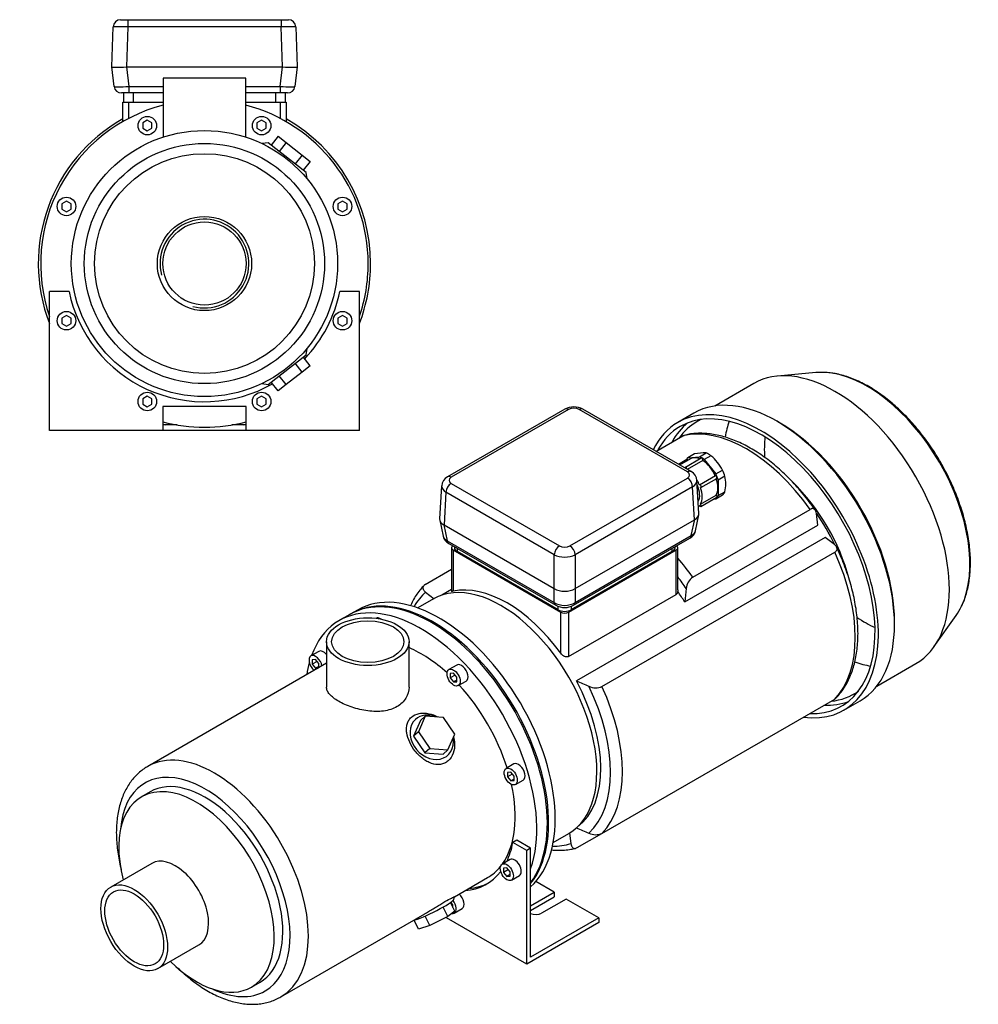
# Model space of a CAD drawing. Header units: millimetres. Extents: x 71 to 1182, y 13 to 799.
# Tile 2 of 2: x 665 to 1182, y 13 to 544. Entities that reach past the tile are written whole.
import ezdxf

# ---------------------------------------------------------------- set-up
doc = ezdxf.new("R2010")
doc.units = ezdxf.units.MM
for name, color, linetype in [('BASETTA_MEC_80-9', 7, 'Continuous'), ('CARCASSA_MEC_90_', 7, 'Continuous'), ('COPRIVENTOLA_MEC', 7, 'Continuous'), ('CORPO_MH_9_[5]', 7, 'Continuous'), ('FLANGIA_MOTORE_T', 7, 'Continuous'), ('GHIERA_PG13_5_CO', 7, 'Continuous'), ('STAFFA_3-5-9_INT', 7, 'Continuous')]:
    doc.layers.add(name, color=color, linetype=linetype)

# ---------------------------------------------------------------- blocks, each defined once
blk = doc.blocks.new('SE')
at = {"layer": 'BASETTA_MEC_80-9', "color": 7, "linetype": 'Continuous'}
for p, q in [((959.05, 333.95), (895.77, 297.41)), ((961.05, 333.75), (897.77, 297.21)), ((1025.04, 300.07), (966.71, 333.75)), ((1027.04, 300.27), (968.71, 333.95)), ((892.61, 292.64), (891.53, 274.8)), ((897.77, 293.95), (956.1, 260.27)), ((961.76, 260.27), (1025.04, 296.81)), ((1027.87, 292.02), (964.58, 255.48)), ((1028.94, 274.35), (1027.87, 292.02)), ((1031.28, 277.66), (1030.2, 295.49)), ((894.94, 289.16), (893.87, 271.5)), ((953.28, 255.48), (894.94, 289.16)), ((1029.4, 268.34), (1031.23, 276.95)), ((891.58, 274.09), (893.41, 265.48)), ((893.84, 271.52), (895.66, 262.95)), ((893.87, 271.5), (953.28, 237.2)), ((964.58, 237.2), (1028.94, 274.35)), ((1027.16, 265.81), (1028.98, 274.37)), ((964.55, 229.66), (1027.16, 265.81)), ((895.66, 262.95), (953.32, 229.66)), ((896.46, 261.51), (954.12, 228.22)), ((963.74, 228.22), (1026.35, 264.37)), ((899.48, 259.77), (899.48, 259.25)), ((900.95, 258.92), (900.95, 257.2)), ((955.4, 225.77), (900.95, 257.2)), ((953.28, 237.2), (953.28, 255.48)), ((1016.91, 257.2), (962.47, 225.77)), ((964.58, 255.48), (964.58, 237.2)), ((1016.91, 257.2), (1016.91, 258.92)), ((1018.38, 259.25), (1018.38, 259.77)), ((953.32, 229.66), (953.32, 237.18)), ((964.55, 237.18), (964.55, 229.66)), ((955.4, 225.77), (955.4, 227.65)), ((962.47, 227.65), (962.47, 225.77))]:
    blk.add_line(p, q, dxfattribs=at)
for centre, radius, start, end in [((963.88, 324.97), 10.2, 61.7476, 118.2524), ((898.49, 292.2), 5.88, 117.5654, 175.5861), ((1024.36, 295.1), 5.82, 3.7724, 62.5428), ((899.34, 266.85), 6.07, 192.7447, 241.7182), ((1023.52, 269.66), 6.01, 298.1431, 347.4536), ((958.93, 237.14), 10.14, 241.6854, 298.3146)]:
    blk.add_arc(centre, radius, start, end, dxfattribs=at)
for centre, major_axis, ratio, start_param, end_param in [((963.88, 332.11), (4, 0), 0.578054, 0.786007, 2.355586), ((961.05, 330.48), (2, -3.46), 0.57735, 2.356194, 3.141593), ((966.71, 330.48), (-2, -3.46), 0.57735, 3.141593, 3.926991), ((897.77, 293.95), (2, -3.46), 0.57735, 2.356194, 3.141873), ((1025.04, 296.8), (-2, -3.46), 0.57735, 3.141923, 3.926991), ((1022.21, 298.44), (-4, 0), 0.576647, 2.356803, 3.926382), ((900.6, 292.31), (8, -0.24), 0.576999, 3.12216, 3.943803), ((897.77, 290.68), (2, 3.46), 0.57735, 0.785398, 2.321288), ((900.6, 295.58), (4, 0), 0.576647, 2.356803, 3.926382), ((1025.04, 293.54), (2, -3.46), 0.57735, 0.820305, 2.356194), ((1022.21, 295.17), (-8, -0.24), 0.576999, 2.339382, 3.15815), ((1023.25, 277.9), (-8.03, 0.6), 0.572756, 2.406383, 3.219219), ((899.56, 275.05), (8.03, 0.6), 0.572756, 3.063966, 3.876802), ((901.36, 266.59), (7.99, 0.83), 0.573109, 3.20224, 3.859822), ((1024.35, 267.83), (-2, 3.46), 0.57735, 3.141593, 3.804818), ((1021.46, 269.45), (-7.99, 0.83), 0.573109, 2.423363, 3.080945), ((898.46, 264.97), (2, 3.46), 0.57735, 2.478368, 3.141593), ((956.1, 257), (2, 3.46), 0.57735, 0.785398, 2.321288), ((958.93, 261.9), (-4, 0), 0.578054, 0.786007, 2.355586), ((961.76, 257), (-2, 3.46), 0.57735, 3.961897, 5.497787), ((904.48, 259.25), (5, 0), 0.57735, 3.141593, 3.926991), ((958.93, 258.64), (8, 0), 0.557214, 3.9276, 5.497178), ((1013.38, 259.25), (-5, 0), 0.57735, 2.356194, 3.141593), ((958.93, 240.77), (-8, 0), 0.630132, 0.792825, 2.348768), ((958.93, 233.35), (-8, 0), 0.647258, 0.792825, 2.348768), ((956.12, 231.68), (2, 3.46), 0.57735, 2.478368, 3.142416), ((961.74, 231.68), (-2, 3.46), 0.57735, 3.141777, 3.804818), ((958.93, 227.81), (5, 0), 0.57735, 3.926991, 5.497787)]:
    blk.add_ellipse(centre, major_axis=major_axis, ratio=ratio, start_param=start_param, end_param=end_param, dxfattribs=at)
for points in [[(893.87, 271.5), (893.85, 271.51), (893.84, 271.52)], [(1028.98, 274.37), (1028.96, 274.36), (1028.94, 274.35)], [(953.32, 237.18), (953.3, 237.19), (953.28, 237.2)], [(964.58, 237.2), (964.57, 237.19), (964.55, 237.18)]]:
    blk.add_open_spline(points, degree=2, dxfattribs=at)
at = {"layer": 'CARCASSA_MEC_90_', "color": 7, "linetype": 'Continuous'}
for p, q in [((1008.11, 311.2), (1022.54, 319.53)), ((1027.91, 243.43), (1091.13, 279.93)), ((1095.4, 271.4), (1094.61, 277.72)), ((1023.63, 229.97), (1095.4, 271.4)), ((1099.21, 264.8), (965.22, 187.44)), ((1104.29, 260.95), (1099.21, 264.8)), ((897.95, 259.25), (897.95, 235.81)), ((898.83, 258.02), (956.81, 224.54)), ((898.83, 258.02), (898.83, 235.81)), ((961.05, 224.54), (1019.04, 258.02)), ((979.01, 184.41), (1104.46, 256.84)), ((1019.04, 234.03), (1019.04, 258.02)), ((1019.91, 236.48), (1019.91, 259.25)), ((883.76, 239.41), (897.95, 247.6)), ((883.93, 235.29), (888.65, 231.71)), ((897.95, 236.72), (892.65, 233.66)), ((961.05, 200.56), (1019.04, 234.03)), ((1024.43, 237.2), (1023.63, 229.97)), ((956.81, 202.33), (956.81, 224.54)), ((961.05, 224.54), (961.05, 200.56)), ((979.01, 105.21), (1104.46, 177.64)), ((965.15, 108.09), (965.33, 108.19)), ((961.49, 105.41), (962.2, 99.72)), ((965.68, 97.51), (979.01, 105.21))]:
    blk.add_line(p, q, dxfattribs=at)
for centre, radius, start, end in [((1033.02, 236.48), 8.62, 126.351, 175.2134), ((1018.02, 235.63), 1.89, 302.4688, 0.1836), ((1457.4, 1297.47), 1214.25, 246.08791, 246.43153), ((975.56, 192.34), 8.65, 244.8702, 293.5654), ((1457.4, 1218.27), 1214.25, 246.08791, 246.43153), ((975.56, 113.11), 8.62, 244.7866, 293.649)]:
    blk.add_arc(centre, radius, start, end, dxfattribs=at)
for centre, major_axis, start_param, end_param in [((1056.83, 244.73), (-41.5, 71.88), 4.873724, 6.12185), ((1065.7, 249.86), (-35, 60.62), 4.275681, 5.168182), ((1063.58, 248.63), (-36.25, 62.79), 4.581445, 4.845167), ((900.95, 259.25), (3, 0), 2.489579, 3.926991), ((1016.91, 259.25), (-3, 0), 2.356194, 3.793606), ((1056.83, 244.73), (41.5, -71.88), 0.161335, 1.409461), ((993.61, 208.23), (-41.5, 71.88), 4.873724, 5.033102), ((927.82, 170.25), (-36.25, 62.79), 4.896727, 6.098847), ((990.13, 206.22), (-39.43, 68.3), 4.835465, 4.934401), ((927.91, 170.3), (-39.43, 68.3), 0.123076, 0.332793), ((989.34, 205.77), (-36.25, 62.79), 4.764971, 4.858829), ((958.93, 225.77), (-3, 0), 0.785398, 2.356194), ((927.11, 169.84), (36.25, -62.79), 0.067278, 1.518214), ((927.91, 170.3), (39.43, -68.3), 0.123076, 1.44772), ((931.39, 172.31), (41.5, -71.88), 0.161335, 1.409461), ((927.91, 170.3), (39.43, -68.3), 5.950393, 6.160109)]:
    blk.add_ellipse(centre, major_axis=major_axis, ratio=0.57735, start_param=start_param, end_param=end_param, dxfattribs=at)
for points, knots in [([(1022.54, 319.53), (1022.77, 319.66), (1023, 319.76), (1023.25, 319.84), (1023.29, 319.85), (1023.32, 319.86)], [0, 0, 0, 0, 0.125, 0.125, 0.1444195, 0.1444195, 0.1444195, 0.1444195]), ([(1094.01, 279.45), (1093.9, 279.62), (1092.88, 281.11), (1090.67, 284.12), (1087.54, 288.09), (1084.25, 291.95), (1080.87, 295.61), (1077.38, 299.08), (1073.81, 302.34), (1070.17, 305.37), (1066.47, 308.17), (1062.73, 310.73), (1058.95, 313.02), (1055.15, 315.04), (1051.35, 316.78), (1047.56, 318.23), (1043.79, 319.39), (1040.07, 320.23), (1036.41, 320.77), (1032.82, 320.99), (1029.36, 320.89), (1026.11, 320.51), (1024.28, 320.07), (1023.31, 319.83)], [0, 0, 0, 0, 0.005257, 0.055401, 0.105571, 0.155769, 0.206002, 0.256277, 0.3066, 0.356977, 0.407411, 0.457902, 0.508446, 0.559034, 0.609646, 0.660241, 0.710768, 0.761164, 0.81135, 0.86124, 0.910755, 0.959838, 1, 1, 1, 1]), ([(1094.61, 277.72), (1094.55, 278.22), (1094.43, 278.65), (1094.16, 279.23), (1094.06, 279.41), (1093.82, 279.72), (1093.68, 279.86), (1093.38, 280.08), (1093.22, 280.17), (1092.86, 280.29), (1092.66, 280.33), (1092.36, 280.33), (1092.25, 280.32), (1092.03, 280.29), (1091.92, 280.26), (1091.59, 280.16), (1091.36, 280.06), (1091.13, 279.93)], [0, 0, 0, 0, 0.25, 0.25, 0.375, 0.375, 0.5, 0.5, 0.625, 0.625, 0.75, 0.75, 0.8125, 0.8125, 0.875, 0.875, 1, 1, 1, 1]), ([(1104.46, 256.84), (1104.69, 256.97), (1104.89, 257.12), (1105.23, 257.43), (1105.36, 257.61), (1105.57, 257.96), (1105.64, 258.14), (1105.71, 258.52), (1105.72, 258.71), (1105.68, 259.08), (1105.62, 259.27), (1105.47, 259.63), (1105.37, 259.81), (1105.13, 260.15), (1104.99, 260.32), (1104.67, 260.65), (1104.49, 260.8), (1104.29, 260.95)], [0, 0, 0, 0, 0.125, 0.125, 0.25, 0.25, 0.375, 0.375, 0.5, 0.5, 0.625, 0.625, 0.75, 0.75, 0.875, 0.875, 1, 1, 1, 1]), ([(1105.1, 178.15), (1105.78, 178.85), (1107.04, 180.19), (1108.96, 182.75), (1110.75, 185.62), (1112.34, 188.76), (1113.71, 192.12), (1114.85, 195.69), (1115.75, 199.46), (1116.42, 203.42), (1116.84, 207.54), (1117.02, 211.8), (1116.96, 216.2), (1116.66, 220.7), (1116.12, 225.28), (1115.34, 229.95), (1114.34, 234.66), (1113.11, 239.41), (1111.66, 244.18), (1110, 248.95), (1108.14, 253.66), (1106.56, 257.32), (1105.68, 259.15), (1105.48, 259.58)], [0, 0, 0, 0, 0.039225, 0.08728, 0.135716, 0.184572, 0.233838, 0.283473, 0.333407, 0.383566, 0.433875, 0.484272, 0.534708, 0.58514, 0.635546, 0.685915, 0.736242, 0.786525, 0.836767, 0.886973, 0.937147, 0.987296, 1, 1, 1, 1]), ([(883.76, 239.41), (883.53, 239.27), (883.33, 239.13), (882.99, 238.81), (882.86, 238.63), (882.65, 238.28), (882.58, 238.1), (882.51, 237.72), (882.5, 237.54), (882.54, 237.16), (882.6, 236.98), (882.75, 236.61), (882.85, 236.44), (883.09, 236.09), (883.23, 235.92), (883.55, 235.59), (883.73, 235.44), (883.93, 235.29)], [0, 0, 0, 0, 0.125, 0.125, 0.25, 0.25, 0.375, 0.375, 0.5, 0.5, 0.625, 0.625, 0.75, 0.75, 0.875, 0.875, 1, 1, 1, 1]), ([(883.12, 238.89), (882.44, 238.19), (881.17, 236.85), (879.26, 234.29), (877.47, 231.42), (876.37, 229.25), (875.84, 228.08), (875.8, 227.99)], [0, 0, 0, 0, 0.0391614, 0.0872259, 0.135672, 0.1845369, 0.1885944, 0.1885944, 0.1885944, 0.1885944]), ([(898.83, 235.81), (898.57, 235.75), (898.36, 235.72), (898.14, 235.71), (898.08, 235.71), (897.99, 235.73), (897.96, 235.75), (897.95, 235.78), (897.95, 235.79), (897.95, 235.8)], [0, 0, 0, 0, 0.25, 0.25, 0.375, 0.375, 0.5, 0.5, 0.5325569, 0.5325569, 0.5325569, 0.5325569]), ([(961.05, 200.56), (960.9, 200.47), (960.73, 200.4), (960.36, 200.33), (960.17, 200.32), (959.77, 200.34), (959.57, 200.38), (959.17, 200.49), (958.98, 200.56), (958.59, 200.75), (958.4, 200.85), (958.04, 201.09), (957.87, 201.23), (957.37, 201.66), (957.07, 201.98), (956.81, 202.33)], [0, 0, 0, 0, 0.125, 0.125, 0.25, 0.25, 0.375, 0.375, 0.5, 0.5, 0.625, 0.625, 0.75, 0.75, 1, 1, 1, 1]), ([(1105.13, 178.15), (1105.11, 178.13), (1105.09, 178.1), (1104.89, 177.92), (1104.69, 177.77), (1104.46, 177.64)], [0.8566392, 0.8566392, 0.8566392, 0.8566392, 0.875, 0.875, 1, 1, 1, 1]), ([(951.75, 96.33), (951.77, 96.33), (952.99, 96.2), (955.4, 96.06), (958.86, 96.16), (962.11, 96.54), (963.94, 96.98), (964.92, 97.21)], [0.8104533, 0.8104533, 0.8104533, 0.8104533, 0.8113167, 0.8611979, 0.9107041, 0.9597782, 1, 1, 1, 1]), ([(962.2, 99.72), (962.26, 99.23), (962.38, 98.79), (962.65, 98.21), (962.75, 98.04), (962.99, 97.72), (963.13, 97.59), (963.43, 97.36), (963.59, 97.27), (963.95, 97.15), (964.15, 97.12), (964.45, 97.11), (964.56, 97.12), (964.78, 97.16), (964.89, 97.18), (965.22, 97.28), (965.45, 97.38), (965.68, 97.51)], [0, 0, 0, 0, 0.25, 0.25, 0.375, 0.375, 0.5, 0.5, 0.625, 0.625, 0.75, 0.75, 0.8125, 0.8125, 0.875, 0.875, 1, 1, 1, 1])]:
    blk.add_open_spline(points, degree=3, knots=knots, dxfattribs=at)
blk.add_open_spline([(1019.91, 236.48), (1019.91, 236.19), (1019.91, 235.91), (1019.91, 235.63)], degree=3, dxfattribs=at)
at = {"layer": 'COPRIVENTOLA_MEC', "color": 7, "linetype": 'Continuous'}
for p, q in [((1094.18, 353.67), (1073.63, 351.78)), ((1060.93, 347.85), (1039.8, 335.65)), ((1028.57, 331.82), (1019.87, 326.8)), ((1074.97, 326.44), (1073.34, 327.38)), ((1136.66, 217.71), (1136.66, 219.58)), ((1157.94, 205.75), (1169.85, 222.61)), ((1127.05, 184.53), (1148.18, 196.72)), ((1109.42, 171.69), (1118.12, 176.71))]:
    blk.add_line(p, q, dxfattribs=at)
for centre, major_axis, start_param, end_param in [((1104.55, 272.29), (-43.63, 75.56), 3.141593, 6.283185), ((1121.94, 282.32), (-39.15, 67.81), -0.365905, -0.260295), ((1121.94, 282.32), (-39.15, 67.81), 3.519463, 5.917281), ((1073.34, 254.27), (-44.78, 77.55), 3.141593, 6.283185), ((1064.64, 249.24), (-44.78, 77.55), 2.725859, 6.283185), ((1064.64, 249.24), (-43.52, 75.39), 2.796644, 6.283185), ((1064.64, 249.24), (-44.78, 77.55), 0, 0.372862), ((1064.64, 249.24), (-43.52, 75.39), 0, 0.339684), ((1072.42, 253.73), (-43.52, 75.39), 0.089472, 0.344948), ((1072.42, 253.73), (-42.37, 73.4), 0, 0.259053), ((1072.42, 253.73), (-42.37, 73.4), 6.225075, 6.283185), ((1104.24, 272.11), (-42.38, 73.4), 0.453147, 0.599112), ((1074.97, 255.2), (-43.63, 75.56), 3.926991, 5.497787), ((1120.51, 281.5), (-38.19, 66.15), 0.680506, 0.859447), ((1121.94, 282.32), (-39.15, 67.81), 3.401888, 3.519463), ((1120.51, 281.5), (-38.19, 66.15), -4.001542, -3.822098), ((1104.24, 272.11), (-42.38, 73.4), -3.740802, -3.594739), ((1072.42, 253.73), (-42.37, 73.4), 2.882539, 3.199703), ((1072.42, 253.73), (-43.52, 75.39), 2.796644, 3.05212)]:
    blk.add_ellipse(centre, major_axis=major_axis, ratio=0.57735, start_param=start_param, end_param=end_param, dxfattribs=at)
blk.add_open_spline([(1172.9, 227.91), (1173.05, 228.21), (1173.66, 229.4), (1174.64, 231.96), (1175.71, 235.37), (1176.54, 239.03), (1177.14, 242.85), (1177.5, 246.84), (1177.63, 250.97), (1177.51, 255.23), (1177.16, 259.6), (1176.58, 264.06), (1175.76, 268.59), (1174.72, 273.17), (1173.46, 277.78), (1171.98, 282.41), (1170.3, 287.04), (1168.41, 291.64), (1166.33, 296.21), (1164.06, 300.71), (1161.62, 305.14), (1159.01, 309.47), (1156.25, 313.69), (1153.34, 317.78), (1150.3, 321.72), (1147.14, 325.5), (1143.88, 329.1), (1140.52, 332.5), (1137.07, 335.7), (1133.56, 338.68), (1129.99, 341.42), (1126.38, 343.92), (1122.75, 346.16), (1119.1, 348.13), (1115.45, 349.82), (1111.82, 351.23), (1108.21, 352.35), (1104.69, 353.14), (1101.76, 353.6), (1100.22, 353.67), (1099.66, 353.7)], degree=3, knots=[0, 0, 0, 0, 0.007226, 0.034138, 0.061184, 0.088333, 0.115557, 0.142828, 0.170124, 0.197429, 0.224728, 0.252016, 0.27929, 0.306548, 0.333791, 0.36102, 0.388236, 0.415443, 0.442641, 0.469834, 0.497024, 0.524213, 0.551404, 0.5786, 0.605801, 0.633012, 0.660235, 0.687471, 0.714725, 0.741996, 0.769288, 0.796599, 0.823931, 0.851278, 0.878637, 0.905993, 0.933329, 0.960622, 0.987843, 1, 1, 1, 1], dxfattribs=at)
at = {"layer": 'CORPO_MH_9_[5]', "color": 7, "linetype": 'Continuous'}
for p, q in [((843.04, 223.2), (837.38, 219.93)), ((830.54, 208.58), (830.54, 184.09)), ((875.04, 184.09), (875.04, 208.58)), ((826.41, 203.35), (822.17, 200.9)), ((830.54, 196.94), (734.19, 141.3)), ((824.67, 198.93), (822.9, 198.77)), ((822.9, 198.77), (822.9, 196.42)), ((825.49, 197.91), (822.9, 196.42)), ((826.44, 196.73), (824.67, 198.93)), ((826.44, 194.57), (826.44, 196.73)), ((822.9, 196.42), (824.67, 194.22)), ((826.44, 195.24), (824.67, 194.22)), ((824.67, 194.22), (826.05, 194.34)), ((900.79, 195.99), (896.54, 193.54)), ((899.04, 191.56), (897.28, 191.41)), ((897.28, 191.41), (897.28, 189.05)), ((900.81, 189.36), (899.04, 191.56)), ((899.86, 190.54), (897.28, 189.05)), ((897.28, 189.05), (899.04, 186.85)), ((900.81, 187.87), (899.04, 186.85)), ((899.04, 186.85), (900.81, 187.01)), ((900.81, 187.01), (900.81, 189.36)), ((901.54, 184.88), (905.79, 187.33)), ((881.14, 166.07), (877.48, 157.67)), ((883.76, 168.43), (880.09, 160.03)), ((883.76, 168.43), (881.14, 166.07)), ((893.53, 167.78), (883.76, 168.43)), ((899.64, 158.74), (893.53, 167.78)), ((880.09, 160.03), (877.48, 157.67)), ((880.09, 160.03), (886.21, 150.98)), ((877.48, 157.67), (883.59, 148.63)), ((895.98, 150.34), (899.64, 158.74)), ((886.21, 150.98), (883.59, 148.63)), ((886.21, 150.98), (895.98, 150.34)), ((895.98, 150.34), (893.37, 147.99)), ((883.59, 148.63), (893.37, 147.99)), ((931.59, 142.63), (927.35, 140.18)), ((929.85, 138.21), (928.08, 138.05)), ((928.08, 138.05), (928.08, 135.69)), ((931.62, 136.01), (929.85, 138.21)), ((930.67, 137.19), (928.08, 135.69)), ((928.08, 135.69), (929.85, 133.49)), ((931.62, 134.51), (929.85, 133.49)), ((929.85, 133.49), (931.62, 133.65)), ((931.62, 133.65), (931.62, 136.01)), ((932.35, 131.52), (936.59, 133.97)), ((735.49, 127.62), (730.85, 124.94)), ((736.35, 89.03), (714.23, 76.26)), ((899.55, 71.08), (917.38, 81.37)), ((898.94, 69.28), (899.57, 71.07)), ((895.98, 60.35), (893.47, 65.51)), ((899.64, 63.24), (897.38, 67.88)), ((805.94, 17.03), (883.59, 61.86)), ((886.21, 55.48), (883.69, 60.65)), ((895.98, 60.35), (886.21, 55.48)), ((899.64, 63.24), (895.98, 60.35)), ((880.09, 53.5), (877.74, 58.33)), ((886.21, 55.48), (880.09, 53.5)), ((739.63, 32.27), (761.75, 45.04)), ((790.1, 22.32), (794.74, 25))]:
    blk.add_line(p, q, dxfattribs=at)
for centre, major_axis, ratio, start_param, end_param in [((887.16, 146.77), (44.13, -76.43), 0.57735, 0.241164, 3.141593), ((881.5, 143.51), (44.13, -76.43), 0.57735, 0.45581, 3.593987), ((859.72, 216.81), (2.5, -4.33), 0.57735, 2.288708, 3.141593), ((828.91, 199.02), (2.5, -4.33), 0.57735, 1.876836, 3.141593), ((881.5, 143.51), (35.88, -62.14), 0.57735, 2.076031, 2.48384), ((881.5, 143.51), (44.13, -76.43), 0.57735, 3.660226, 3.763049), ((824.67, 196.57), (-2.5, 4.33), 0.57735, 0, 2.122878), ((824.67, 196.57), (-2.5, 4.33), 0.57735, 4.160308, 6.283185), ((903.29, 191.66), (2.5, -4.33), 0.57735, 0, 3.141593), ((881.5, 143.51), (35.88, -62.14), 0.57735, 1.202887, 1.938706), ((887.26, 157.03), (-8.7, 9.66), 0.810411, 0, 4.056698), ((887.26, 157.03), (-8.7, 9.66), 0.810411, 5.253429, 6.283185), ((770.06, 79.17), (-35.88, 62.14), 0.57735, 3.140896, 6.282027), ((765.11, 76.31), (32.38, -56.08), 0.57735, 0, 3.835482), ((934.09, 138.3), (2.5, -4.33), 0.57735, 0, 3.141593), ((765.11, 76.31), (29.63, -51.31), 0.57735, 0, 3.141593), ((760.48, 73.63), (29.62, -51.31), 0.57735, 0, 4.269345), ((881.5, 143.51), (35.88, -62.14), 0.57735, 0.25816, 1.065562), ((749.05, 67.03), (12.7, -22), 0.57735, 0, 3.141593), ((881.5, 143.51), (35.88, -62.14), 0.57735, 0, 0.21901), ((887.26, 63.74), (11.69, 5.69), 0.099506, 3.627919, 6.183016), ((760.48, 73.63), (29.62, -51.31), 0.57735, 5.155433, 6.283185), ((765.11, 76.31), (32.38, -56.08), 0.57735, 5.589296, 6.283185)]:
    blk.add_ellipse(centre, major_axis=major_axis, ratio=ratio, start_param=start_param, end_param=end_param, dxfattribs=at)
for centre, major_axis in [((852.79, 208.58), (-22.25, 0)), ((852.79, 208.58), (-19.48, 0)), ((899.04, 189.21), (-2.5, 4.33)), ((929.85, 135.85), (-2.5, 4.33)), ((726.93, 54.26), (12.7, -22)), ((726.93, 54.26), (-11.21, 19.42))]:
    blk.add_ellipse(centre, major_axis=major_axis, ratio=0.57735, dxfattribs=at)
for points, knots in [([(875.04, 184.09), (875.04, 184.09), (875.04, 184.09), (875.04, 182.05), (874.47, 179.99), (872.81, 177.26), (872.12, 176.4), (870.49, 174.84), (869.57, 174.15), (867.51, 172.95), (866.35, 172.45), (863.92, 171.66), (862.64, 171.37), (858.58, 170.82), (855.7, 170.87), (851.34, 171.43), (849.91, 171.7), (847.07, 172.37), (845.65, 172.77), (842.97, 173.67), (841.69, 174.17), (839.25, 175.25), (838.1, 175.83), (835.01, 177.62), (833.34, 178.91), (831.68, 180.84), (831.25, 181.5), (830.69, 182.79), (830.55, 183.44), (830.54, 184.09), (830.54, 184.09), (830.54, 184.09)], [0.1249711, 0.1249711, 0.1249711, 0.1249711, 0.125, 0.125, 0.1875, 0.1875, 0.21875, 0.21875, 0.25, 0.25, 0.28125, 0.28125, 0.3125, 0.3125, 0.375, 0.375, 0.40625, 0.40625, 0.4375, 0.4375, 0.46875, 0.46875, 0.5, 0.5, 0.5625, 0.5625, 0.59375, 0.59375, 0.625, 0.625, 0.6250739, 0.6250739, 0.6250739, 0.6250739]), ([(896.12, 144.32), (895.52, 143.78), (894.87, 143.36), (893.46, 142.71), (892.7, 142.49), (890.36, 142.16), (888.71, 142.38), (886.29, 143.22), (885.48, 143.59), (883.92, 144.46), (883.16, 144.97), (880.94, 146.67), (879.59, 148.02), (877.18, 151.03), (876.17, 152.64), (874.6, 156), (874.05, 157.69), (873.67, 160.19), (873.62, 161), (873.68, 162.58), (873.79, 163.35), (874.19, 164.81), (874.48, 165.5), (875.24, 166.76), (875.72, 167.34), (877.41, 168.85), (878.89, 169.55), (881.38, 170.03), (882.27, 170.1), (884.05, 170.05), (884.96, 169.94), (887.44, 169.4), (888.99, 168.81), (890.44, 168.02)], [0, 0, 0, 0, 0.03125, 0.03125, 0.0625, 0.0625, 0.125, 0.125, 0.15625, 0.15625, 0.1875, 0.1875, 0.25, 0.25, 0.3125, 0.3125, 0.375, 0.375, 0.40625, 0.40625, 0.4375, 0.4375, 0.46875, 0.46875, 0.5, 0.5, 0.5625, 0.5625, 0.59375, 0.59375, 0.625, 0.625, 0.6792325, 0.6792325, 0.6792325, 0.6792325]), ([(899.02, 157.2), (899.33, 156.03), (899.52, 154.84), (899.65, 151.86), (899.39, 150.05), (898.24, 146.83), (897.32, 145.39), (896.12, 144.32)], [0.8346005, 0.8346005, 0.8346005, 0.8346005, 0.875, 0.875, 0.9375, 0.9375, 1, 1, 1, 1]), ([(734.25, 141.31), (733.5, 140.87), (732.05, 140.01), (729.76, 138.22), (727.54, 136.11), (725.5, 133.72), (723.67, 131.09), (722.06, 128.23), (720.66, 125.13), (719.49, 121.82), (718.56, 118.3), (717.87, 114.59), (717.44, 110.72), (717.25, 106.7), (717.3, 102.56), (717.61, 98.32), (718.16, 93.99), (718.92, 89.77), (719.55, 86.98), (719.88, 85.66)], [0, 0, 0, 0, 0.0157872, 0.0360318, 0.0563122, 0.0767187, 0.0973262, 0.118187, 0.1393249, 0.1607345, 0.1823849, 0.2042282, 0.2262098, 0.2482778, 0.2703891, 0.2925074, 0.3146099, 0.3366861, 0.3563504, 0.3563504, 0.3563504, 0.3563504]), ([(883.59, 61.86), (883.66, 61.9), (883.73, 61.94), (884.56, 62.43), (885.34, 62.9), (886.93, 63.87), (887.75, 64.38), (889.38, 65.4), (890.18, 65.9), (891.76, 66.88), (892.55, 67.37), (894.77, 68.7), (896.1, 69.45), (897.63, 70.25), (898.07, 70.47), (898.78, 70.8), (899.06, 70.92), (899.48, 71.08), (899.59, 71.11), (899.58, 71.1)], [0.3721818, 0.3721818, 0.3721818, 0.3721818, 0.375, 0.375, 0.40625, 0.40625, 0.4375, 0.4375, 0.46875, 0.46875, 0.5, 0.5, 0.5625, 0.5625, 0.59375, 0.59375, 0.625, 0.625, 0.6619883, 0.6619883, 0.6619883, 0.6619883]), ([(750.48, 32.57), (750.51, 32.54), (751.63, 31.46), (753.88, 29.38), (757.3, 26.53), (760.78, 23.91), (764.31, 21.55), (767.89, 19.44), (771.5, 17.61), (775.12, 16.07), (778.73, 14.84), (782.32, 13.91), (785.86, 13.31), (789.33, 13.03), (792.7, 13.07), (795.96, 13.44), (799.1, 14.12), (802.05, 15.11), (804.38, 16.13), (805.52, 16.82), (805.89, 17.05)], [0.6435035, 0.6435035, 0.6435035, 0.6435035, 0.6440752, 0.666121, 0.688208, 0.7103389, 0.7325136, 0.7547278, 0.7769707, 0.7992174, 0.8214296, 0.8435594, 0.8655481, 0.8873327, 0.9088573, 0.9300856, 0.951011, 0.9716611, 0.9920935, 1, 1, 1, 1])]:
    blk.add_open_spline(points, degree=3, knots=knots, dxfattribs=at)
at = {"layer": 'FLANGIA_MOTORE_T', "color": 7, "linetype": 'Continuous'}
for p, q in [((888.14, 231.63), (879.7, 226.76)), ((847.28, 225.65), (843.74, 223.61)), ((952.7, 100.32), (961.14, 105.19))]:
    blk.add_line(p, q, dxfattribs=at)
for centre, major_axis, start_param, end_param in [((891.4, 149.22), (44.12, -76.43), 0.121401, 3.141593), ((924.64, 168.41), (36.5, -63.22), 0, 3.141593), ((887.87, 147.18), (44.12, -76.43), 0.219659, 3.149605)]:
    blk.add_ellipse(centre, major_axis=major_axis, ratio=0.57735, start_param=start_param, end_param=end_param, dxfattribs=at)
at = {"layer": 'GHIERA_PG13_5_CO', "color": 7, "linetype": 'Continuous'}
for p, q in [((1028.91, 309.81), (1025.28, 307.71)), ((1025.28, 307.71), (1031.53, 308.27)), ((1031.53, 308.27), (1035.16, 310.37)), ((1037.75, 308.87), (1034.12, 306.77)), ((1024.79, 306.77), (1020.29, 304.17)), ((1026.7, 307.21), (1020.86, 303.84)), ((1032.45, 307.46), (1023.96, 302.56)), ((1033.32, 306.3), (1024.96, 301.47)), ((1034.12, 306.77), (1040.37, 299)), ((1040.1, 297.93), (1031.62, 293.03)), ((1040.37, 299), (1044, 301.1)), ((1045.29, 297.76), (1041.66, 295.66)), ((1032.37, 291.74), (1040.85, 296.63)), ((1041.66, 295.66), (1041.66, 287.33)), ((1032.08, 282.74), (1040.56, 287.64)), ((1044, 287.59), (1040.37, 285.49)), ((1041.66, 287.33), (1045.29, 289.43)), ((1031.06, 281.43), (1031.72, 281.82)), ((1032.37, 281.53), (1040.85, 286.43)), ((1040.37, 285.49), (1039.02, 285.37))]:
    blk.add_line(p, q, dxfattribs=at)
for centre, radius, start, end in [((1034.28, 284.92), 25.46, 88.0317, 102.1761), ((1020.12, 288.3), 27.09, 28.1909, 49.397), ((1024.29, 293.59), 21.42, 348.7901, 11.2099)]:
    blk.add_arc(centre, radius, start, end, dxfattribs=at)
for centre, major_axis, start_param, end_param in [((1032.82, 296.6), (6.13, -10.61), 2.469888, 3.141593), ((1032.82, 296.6), (-6.75, 11.69), 5.361505, 5.634069), ((1036.45, 298.7), (-6.75, 11.69), 5.361505, 5.634069), ((1032.82, 296.6), (-6.75, 11.69), 0.125517, 0.31778), ((1025.17, 306.12), (0.375, -0.65), 1.807572, 3.141593), ((1032.82, 306.81), (0.375, -0.65), 0.41713, 3.141593), ((1032.82, 296.6), (6.13, -10.61), 1.366148, 2.299044), ((1024.34, 301.91), (0.375, -0.65), 0.656535, 4.055854), ((1040.48, 297.28), (0.375, -0.65), 0, 3.141593), ((1032.82, 296.6), (6.75, -11.69), 1.172715, 1.445279), ((1036.45, 298.7), (6.75, -11.69), 1.172715, 1.445279), ((1024.34, 291.7), (6.13, -10.61), 1.366148, 1.607488), ((1024.34, 291.7), (5.18, -8.98), 0.321089, 1.394193), ((1031.99, 292.39), (0.375, -0.65), -0.630067, 3.248061), ((1032.82, 296.6), (6.13, -10.61), 0.31895, 1.251846), ((1024.34, 291.7), (6.12, -10.61), 0.31895, 1.251846), ((1032.82, 296.6), (6.75, -11.69), 0.125517, 0.398082), ((1040.48, 287.08), (-0.375, 0.65), 3.141593, 5.342456), ((1036.45, 298.7), (6.75, -11.69), 0.125517, 0.398082), ((1024.34, 291.7), (-6.12, 10.61), 3.242704, 3.346241), ((1031.99, 282.18), (-0.375, 0.65), 1.464328, 5.342456)]:
    blk.add_ellipse(centre, major_axis=major_axis, ratio=0.57735, start_param=start_param, end_param=end_param, dxfattribs=at)
at = {"layer": 'STAFFA_3-5-9_INT', "color": 7, "linetype": 'Continuous'}
for p, q in [((933.1, 101.47), (930.98, 100.24)), ((940.55, 97.17), (933.1, 101.47)), ((938.43, 95.95), (930.98, 100.24)), ((940.55, 97.17), (938.43, 95.95)), ((938.43, 34.71), (938.43, 95.95)), ((940.55, 38.38), (940.55, 97.17)), ((929.47, 91.1), (925.23, 88.65)), ((927.73, 86.67), (925.96, 86.52)), ((925.96, 86.52), (925.96, 84.16)), ((928.55, 85.65), (925.96, 84.16)), ((929.5, 84.48), (927.73, 86.67)), ((925.96, 84.16), (927.73, 81.96)), ((929.5, 82.98), (927.73, 81.96)), ((927.73, 81.96), (929.5, 82.12)), ((929.5, 82.12), (929.5, 84.48)), ((930.23, 79.99), (934.47, 82.44)), ((953.27, 73.49), (943.3, 79.25)), ((940.55, 66.14), (953.27, 73.49)), ((940.55, 63.69), (953.27, 71.04)), ((959.64, 69.82), (946.49, 62.23)), ((953.27, 73.49), (953.27, 71.04)), ((977.32, 59.61), (959.64, 69.82)), ((897.74, 67.87), (897.47, 67.71)), ((898.69, 66.69), (897.61, 68.04)), ((898.69, 65.19), (898.69, 66.69)), ((898.69, 65.2), (898.69, 65.2)), ((899.42, 62.2), (903.67, 64.65)), ((895.29, 59.61), (895.29, 60.01)), ((938.43, 34.71), (895.29, 59.61)), ((977.32, 59.61), (940.55, 38.38)), ((977.32, 59.61), (977.32, 57.16)), ((977.32, 57.16), (938.43, 34.71))]:
    blk.add_line(p, q, dxfattribs=at)
for centre, major_axis, start_param, end_param in [((879.38, 142.28), (-37.25, 64.52), 3.514775, 3.724263), ((931.97, 86.77), (-2.5, 4.33), 3.141593, 6.283185), ((879.38, 142.28), (-37.25, 64.52), 2.869041, 3.382098), ((881.5, 143.51), (-37.25, 64.52), 2.869041, 3.113115), ((901.17, 68.98), (-2.5, 4.33), 3.141593, 5.26447), ((896.92, 66.53), (2.5, -4.33), 0, 1.815566), ((896.92, 66.53), (2.5, -4.33), 5.830585, 6.283185), ((943.3, 64.06), (4.5, 0), 4.052757, 5.497787)]:
    blk.add_ellipse(centre, major_axis=major_axis, ratio=0.57735, start_param=start_param, end_param=end_param, dxfattribs=at)
blk.add_ellipse((927.73, 84.32), major_axis=(2.5, -4.33), ratio=0.57735, dxfattribs=at)
blk = doc.blocks.new('SE4')
at = {"layer": 'BASETTA_MEC_80-9', "color": 7, "linetype": 'Continuous'}
for p, q in [((719.54, 543.96), (723.53, 543.96)), ((723.53, 543.96), (806.03, 543.96)), ((723.53, 543.96), (723.53, 540.09)), ((806.03, 543.96), (810.03, 543.96)), ((806.03, 543.96), (806.03, 540.09)), ((714.78, 518.46), (715.54, 540.09)), ((723.53, 540.09), (722.78, 518.46)), ((806.03, 540.09), (723.53, 540.09)), ((806.79, 518.46), (806.03, 540.09)), ((814.03, 540.09), (814.78, 518.46)), ((714.78, 518.45), (714.78, 518.46)), ((716.07, 507.97), (714.78, 518.45)), ((722.72, 518.45), (724.01, 507.97)), ((722.78, 518.46), (806.79, 518.46)), ((805.55, 507.97), (806.84, 518.45)), ((814.78, 518.45), (813.5, 507.97)), ((814.78, 518.46), (814.78, 518.45)), ((724.01, 504.46), (720.04, 504.46)), ((721.28, 499.46), (721.28, 504.46)), ((724.01, 507.97), (742.53, 507.97)), ((724.01, 507.97), (724.01, 504.46)), ((742.53, 504.46), (724.01, 504.46)), ((726.28, 504.46), (726.28, 499.46)), ((787.03, 507.97), (805.55, 507.97)), ((805.55, 504.46), (787.03, 504.46)), ((803.28, 499.46), (803.28, 504.46)), ((805.55, 507.97), (805.55, 504.46)), ((809.52, 504.46), (805.55, 504.46)), ((808.28, 504.46), (808.28, 499.46))]:
    blk.add_line(p, q, dxfattribs=at)
for centre, start, end in [((719.54, 539.96), 90, 178), ((810.03, 539.96), 2, 90), ((720.04, 508.46), 187, 270), ((809.52, 508.46), 270, 353)]:
    blk.add_arc(centre, 4, start, end, dxfattribs=at)
for centre, major_axis, ratio, start_param, end_param in [((723.54, 539.96), (-8, 0.14), 0.017434, 4.713302, 6.282881), ((806.03, 539.96), (8, 0.14), 0.017434, 0.000304, 1.569883), ((722.8, 518.81), (-8.02, -0.35), 0.043312, 0.003409, 1.559352), ((806.77, 518.81), (8.02, -0.35), 0.043312, 4.723833, 6.279777), ((724.07, 508.46), (-8, -0.49), 0.060259, 0.003713, 1.559657), ((805.49, 508.46), (8, -0.49), 0.060259, 4.723529, 6.279472)]:
    blk.add_ellipse(centre, major_axis=major_axis, ratio=ratio, start_param=start_param, end_param=end_param, dxfattribs=at)
for points in [[(722.78, 518.46), (722.75, 518.46), (722.72, 518.45)], [(806.84, 518.45), (806.81, 518.46), (806.79, 518.46)]]:
    blk.add_open_spline(points, degree=2, dxfattribs=at)
at = {"layer": 'CARCASSA_MEC_90_', "color": 7, "linetype": 'Continuous'}
for p, q in [((720.78, 488.95), (720.78, 499.46)), ((720.78, 499.46), (723.78, 499.46)), ((723.78, 499.46), (742.53, 499.46)), ((723.78, 499.46), (723.78, 490.6)), ((787.03, 499.46), (805.78, 499.46)), ((805.78, 490.6), (805.78, 499.46)), ((805.78, 499.46), (808.78, 499.46)), ((808.78, 499.46), (808.78, 488.95))]:
    blk.add_line(p, q, dxfattribs=at)
at = {"layer": 'COPRIVENTOLA_MEC', "color": 7, "linetype": 'Continuous'}
for start, end in [(119.4291, 201.1816), (0, 60.5709), (338.8184, 0), (255.4481, 256.294), (283.706, 284.5519)]:
    blk.add_arc((764.78, 412.46), 89.55, start, end, dxfattribs=at)
at = {"layer": 'CORPO_MH_9_[5]', "color": 7, "linetype": 'Continuous'}
for p, q in [((787.03, 512.46), (742.53, 512.46)), ((742.53, 512.46), (742.53, 480.67)), ((787.03, 480.67), (787.03, 512.46)), ((733.98, 489.71), (731.48, 488.27)), ((736.48, 488.27), (733.98, 489.71)), ((795.59, 489.71), (793.09, 488.27)), ((798.09, 488.27), (795.59, 489.71)), ((731.48, 488.27), (731.48, 485.38)), ((731.48, 485.38), (733.98, 483.94)), ((733.98, 483.94), (736.48, 485.38)), ((736.48, 485.38), (736.48, 488.27)), ((793.09, 488.27), (793.09, 485.38)), ((793.09, 485.38), (795.59, 483.94)), ((795.59, 483.94), (798.09, 485.38)), ((798.09, 485.38), (798.09, 488.27)), ((804.47, 481.07), (800.77, 476.34)), ((804.47, 481.07), (808.79, 477.69)), ((799.17, 477.59), (795.81, 477.18)), ((819.66, 461.58), (799.17, 477.59)), ((808.79, 477.69), (805.1, 472.96)), ((808.79, 477.69), (817.43, 470.94)), ((817.43, 470.94), (813.74, 466.21)), ((817.43, 470.94), (821.76, 467.56)), ((821.76, 467.56), (818.06, 462.83)), ((820.08, 458.19), (819.66, 461.58)), ((690.41, 446.15), (687.91, 444.7)), ((692.91, 444.7), (690.41, 446.15)), ((839.16, 446.15), (836.66, 444.7)), ((841.66, 444.7), (839.16, 446.15)), ((687.91, 444.7), (687.91, 441.82)), ((687.91, 441.82), (690.41, 440.37)), ((690.41, 440.37), (692.91, 441.82)), ((692.91, 441.82), (692.91, 444.7)), ((836.66, 444.7), (836.66, 441.82)), ((836.66, 441.82), (839.16, 440.37)), ((839.16, 440.37), (841.66, 441.82)), ((841.66, 441.82), (841.66, 444.7)), ((819.66, 363.33), (820.08, 366.69)), ((799.17, 347.32), (819.66, 363.33)), ((821.76, 357.35), (818.06, 362.08)), ((817.43, 353.97), (813.74, 358.7)), ((821.76, 357.35), (817.43, 353.97)), ((808.79, 347.22), (805.1, 351.95)), ((817.43, 353.97), (808.79, 347.22)), ((795.78, 347.74), (799.17, 347.32)), ((804.47, 343.84), (800.77, 348.57)), ((808.79, 347.22), (804.47, 343.84))]:
    blk.add_line(p, q, dxfattribs=at)
for centre, radius in [((733.98, 486.83), 5), ((795.59, 486.83), 5), ((764.78, 412.46), 71.75), ((764.78, 412.46), 64.75), ((764.78, 412.46), 59.25), ((690.41, 443.26), 5), ((839.16, 443.26), 5), ((764.78, 412.46), 25.4), ((764.78, 412.46), 22.42)]:
    blk.add_circle(centre, radius, dxfattribs=at)
for radius, start, end in [(88.25, 104.6033, 198.884), (88.25, 0, 75.3967), (23.9, 255, 195), (88.25, 341.116, 0), (88.25, 255.2289, 284.7711)]:
    blk.add_arc((764.78, 412.46), radius, start, end, dxfattribs=at)
at = {"layer": 'STAFFA_3-5-9_INT', "color": 7, "linetype": 'Continuous'}
for p, q in [((681.28, 322.46), (681.28, 397.46)), ((691.81, 397.46), (681.28, 397.46)), ((848.28, 397.46), (837.76, 397.46)), ((848.28, 322.46), (848.28, 397.46)), ((690.41, 384.54), (687.91, 383.09)), ((687.91, 383.09), (687.91, 380.21)), ((692.91, 383.09), (690.41, 384.54)), ((692.91, 380.21), (692.91, 383.09)), ((839.16, 384.54), (836.66, 383.09)), ((836.66, 383.09), (836.66, 380.21)), ((841.66, 383.09), (839.16, 384.54)), ((841.66, 380.21), (841.66, 383.09)), ((687.91, 380.21), (690.41, 378.76)), ((690.41, 378.76), (692.91, 380.21)), ((836.66, 380.21), (839.16, 378.76)), ((839.16, 378.76), (841.66, 380.21)), ((733.98, 340.97), (731.48, 339.53)), ((736.48, 339.53), (733.98, 340.97)), ((795.59, 340.97), (793.09, 339.53)), ((798.09, 339.53), (795.59, 340.97)), ((731.48, 339.53), (731.48, 336.64)), ((731.48, 336.64), (733.98, 335.2)), ((733.98, 335.2), (736.48, 336.64)), ((736.48, 336.64), (736.48, 339.53)), ((787.28, 335.46), (742.28, 335.46)), ((742.28, 335.46), (742.28, 322.46)), ((787.28, 322.46), (787.28, 335.46)), ((793.09, 339.53), (793.09, 336.64)), ((793.09, 336.64), (795.59, 335.2)), ((795.59, 335.2), (798.09, 336.64)), ((798.09, 336.64), (798.09, 339.53)), ((749.98, 325.46), (742.28, 325.46)), ((787.28, 325.46), (779.58, 325.46)), ((742.28, 322.46), (681.28, 322.46)), ((787.28, 322.46), (742.28, 322.46)), ((848.28, 322.46), (787.28, 322.46))]:
    blk.add_line(p, q, dxfattribs=at)
for centre in [(690.41, 381.65), (839.16, 381.65), (733.98, 338.08), (795.59, 338.08)]:
    blk.add_circle(centre, 5, dxfattribs=at)
for start, end in [(191.6155, 299.5328), (316.4672, 348.3845)]:
    blk.add_arc((764.78, 412.46), 74.5, start, end, dxfattribs=at)

msp = doc.modelspace()

# ---------------------------------------------------------------- block references
for name in ['SE4', 'SE']:
    msp.add_blockref(name, (0, 0))

doc.saveas('drawing.dxf')
